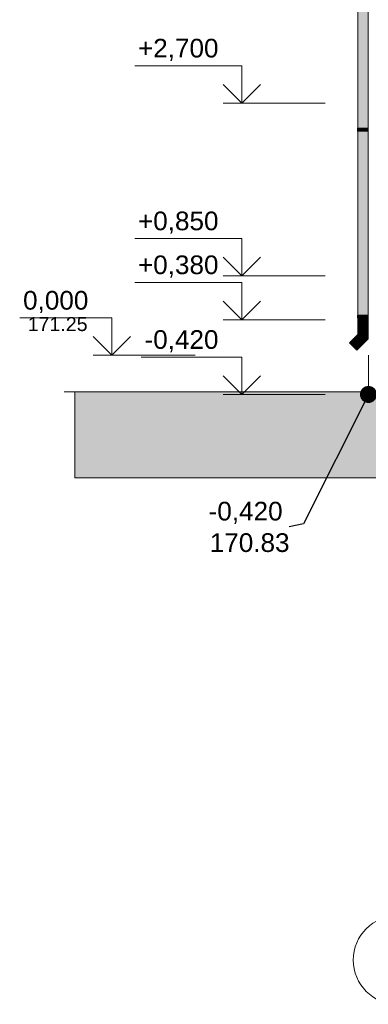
# Model space of a CAD drawing. Header units: millimetres. Extents: x -95523 to 190468, y -7401 to 17692.
# Tile 69 of 139: x 63383 to 67114, y -7148 to 3396. Entities that reach past the tile are written whole.
import ezdxf
from ezdxf.enums import TextEntityAlignment as Align

# ---------------------------------------------------------------- set-up
doc = ezdxf.new("R2010")
doc.units = ezdxf.units.MM
doc.header["$MEASUREMENT"] = 0
doc.set_wipeout_variables(frame=1)
doc.linetypes.add('Wipeout_Contour', pattern=[1000, 0, -1000])
for name, color, linetype, lineweight in [('1 Молдинги_Ном._пера__120', 7, 'Continuous', 5), ('2D - Общий_Ном._пера__120', 7, 'Continuous', 5), ('2D - Общий_Ном._пера__2', 8, 'Continuous', 15), ('Новый_1 ВОДОСТОК_Ном._пера__120', 7, 'Continuous', 5), ('Размер - Отметка Уровня_Ном._пера__1', 7, 'Continuous', 15), ('Размер - Отметка Уровня_Ном._пера__120', 7, 'Continuous', 5), ('Элемент Модели - Оси_Ном._пера__1', 7, 'Continuous', 15), ('Элемент Модели - Оси_Ном._пера__120', 7, 'Continuous', 5)]:
    doc.layers.add(name, color=color, linetype=linetype, lineweight=lineweight)
for name, color, linetype in [('Новый_1 ВОДОСТОК', 7, 'Continuous'), ('Размер - Отметка Уровня', 7, 'Continuous'), ('Элемент Модели - Оси', 7, 'Continuous')]:
    doc.layers.add(name, color=color, linetype=linetype)
doc.styles.add('СГЕНЕРИР_СТИЛЬ_1', font='arial.ttf')
doc.dimstyles.new('СГЕНЕРИР_СТИЛЬ__4', dxfattribs={"dimtxt": 0.18, "dimasz": 364.8, "dimexe": 0.18, "dimexo": 0.0625, "dimgap": 0, "dimtad": 0, "dimtih": 1, "dimtoh": 1, "dimdec": 4, "dimzin": 0, "dimdsep": 46, "dimcen": 0.09, "dimadec": 0, "dimazin": 0, "dimtfac": 1, "dimtdec": 4, "dimtmove": 0, "dimatfit": 3, "dimldrblk": 'ARROWHEAD_11', "dimfxl": 1, "dimtolj": 1, "dimtzin": 0, "dimarcsym": 0})

# ---------------------------------------------------------------- blocks, each defined once
blk = doc.blocks.new('Элемент Разреза_228_1', base_point=(95181, -198))
at = {"layer": 'Новый_1 ВОДОСТОК', "linetype": 'Continuous', "lineweight": 0, "true_color": 0x000000}
for points in [[(67108, 232), (67112, 232), (67112, 202), (67108, 202), (67108, 102), (67112, 102), (67112, 9818), (67108, 9818), (67108, 8232), (67112, 8232), (67112, 8202), (67108, 8202), (67108, 6232), (67112, 6232), (67112, 6202), (67108, 6202), (67108, 4232), (67112, 4232), (67112, 4202), (67108, 4202), (67108, 2232), (67112, 2232), (67112, 2202), (67108, 2202)], [(67002, 2232), (67007, 2232), (67007, 4202), (67002, 4202)], [(67007, 2232), (67019, 2232), (67019, 4202), (67007, 4202)], [(67036, 4202), (67019, 4202), (67019, 2232), (67036, 2232)], [(67036, 2232), (67057, 2232), (67057, 4202), (67036, 4202)], [(67057, 2232), (67078, 2232), (67078, 4202), (67057, 4202)], [(67096, 4202), (67078, 4202), (67078, 2232), (67096, 2232)], [(67108, 4202), (67096, 4202), (67096, 2232), (67108, 2232)], [(67000, 2202), (67005, 2202), (67005, 2232), (67000, 2232)], [(67005, 2202), (67017, 2202), (67017, 2232), (67005, 2232)], [(67017, 2202), (67036, 2202), (67036, 2232), (67017, 2232)], [(67036, 2202), (67057, 2202), (67057, 2232), (67036, 2232)], [(67057, 2202), (67110, 2202), (67110, 2232), (67057, 2232)], [(67110, 2202), (67112, 2202), (67112, 2232), (67110, 2232)], [(67007, 2202), (67002, 2202), (67002, 232), (67007, 232)], [(67007, 2202), (67007, 232), (67019, 232), (67019, 2202)], [(67036, 2202), (67019, 2202), (67019, 232), (67036, 232)], [(67036, 2202), (67036, 232), (67057, 232), (67057, 2202)], [(67057, 232), (67078, 232), (67078, 2202), (67057, 2202)], [(67078, 2202), (67078, 232), (67096, 232), (67096, 2202)], [(67096, 2202), (67096, 232), (67108, 232), (67108, 2202)], [(67000, 202), (67005, 202), (67005, 232), (67000, 232)], [(67005, 202), (67017, 202), (67017, 232), (67005, 232)], [(67017, 202), (67036, 202), (67036, 232), (67017, 232)], [(67036, 202), (67057, 202), (67057, 232), (67036, 232)], [(67057, 202), (67110, 202), (67110, 232), (67057, 232)], [(67110, 202), (67112, 202), (67112, 232), (67110, 232)], [(67002, 102), (67007, 102), (67007, 202), (67002, 202)], [(67007, 102), (67019, 102), (67019, 202), (67007, 202)], [(67036, 202), (67019, 202), (67019, 102), (67036, 102)], [(67036, 102), (67057, 102), (67057, 202), (67036, 202)], [(67078, 202), (67057, 202), (67057, 102), (67078, 102)], [(67078, 102), (67096, 102), (67096, 202), (67078, 202)], [(67096, 102), (67108, 102), (67108, 202), (67096, 202)], [(67007, 23), (67002, 25), (66912, -65), (66915, -68)], [(67019, 18), (67007, 23), (66915, -68), (66924, -76)], [(67036, 11), (67019, 18), (66924, -76), (66937, -89)], [(67057, 2), (67036, 11), (66937, -89), (66951, -104)], [(67078, -7), (67057, 2), (66951, -104), (66966, -119)], [(67007, 102), (67002, 102), (67002, 25), (67007, 23)], [(67019, 102), (67007, 102), (67007, 23), (67019, 18)], [(67036, 102), (67019, 102), (67019, 18), (67036, 11)], [(67057, 102), (67036, 102), (67036, 11), (67057, 2)], [(67078, 102), (67057, 102), (67057, 2), (67078, -7)], [(67096, 102), (67078, 102), (67078, -7), (67096, -14)], [(67108, 102), (67096, 102), (67096, -14), (67108, -19)], [(67112, 102), (67108, 102), (67108, -19), (67112, -21)], [(67096, -14), (67078, -7), (66966, -119), (66979, -131)], [(67108, -19), (67096, -14), (66979, -131), (66987, -140)], [(67112, -21), (67108, -19), (66987, -140), (66990, -143)]]:
    blk.add_hatch(color=18, dxfattribs=at).paths.add_polyline_path(points)
at = {"layer": 'Новый_1 ВОДОСТОК_Ном._пера__120', "color": 7, "linetype": 'Continuous', "lineweight": 5}
for p, q in [((67112, 9818), (67112, 102)), ((67002, 4202), (67002, 2232)), ((67000, 2232), (67005, 2232)), ((67000, 2202), (67000, 2232)), ((67005, 2232), (67017, 2232)), ((67017, 2232), (67036, 2232)), ((67036, 2232), (67057, 2232)), ((67057, 2232), (67110, 2232)), ((67110, 2232), (67112, 2232)), ((67110, 2202), (67110, 2232)), ((67112, 2202), (67112, 2232)), ((67000, 2202), (67005, 2202)), ((67002, 2202), (67002, 232)), ((67005, 2202), (67017, 2202)), ((67017, 2202), (67036, 2202)), ((67036, 2202), (67057, 2202)), ((67057, 2202), (67110, 2202)), ((67110, 2202), (67112, 2202)), ((67000, 232), (67005, 232)), ((67000, 202), (67000, 232)), ((67005, 232), (67017, 232)), ((67017, 232), (67036, 232)), ((67036, 232), (67057, 232)), ((67057, 232), (67110, 232)), ((67110, 232), (67112, 232)), ((67110, 202), (67110, 232)), ((67112, 202), (67112, 232)), ((67000, 202), (67005, 202)), ((67002, 202), (67002, 102)), ((67005, 202), (67017, 202)), ((67017, 202), (67036, 202)), ((67036, 202), (67057, 202)), ((67057, 202), (67110, 202)), ((67110, 202), (67112, 202)), ((67002, 25), (66912, -65)), ((67002, 102), (67002, 25)), ((67007, 102), (67002, 102)), ((67007, 23), (67002, 25)), ((67019, 102), (67007, 102)), ((67019, 18), (67007, 23)), ((67036, 102), (67019, 102)), ((67036, 11), (67019, 18)), ((67057, 102), (67036, 102)), ((67078, 102), (67057, 102)), ((67096, 102), (67078, 102)), ((67108, 102), (67096, 102)), ((67112, 102), (67108, 102)), ((67112, 102), (67112, -21)), ((66915, -68), (66912, -65)), ((66924, -76), (66915, -68)), ((66937, -89), (66924, -76)), ((66951, -104), (66937, -89)), ((66966, -119), (66951, -104)), ((67112, -21), (66990, -143)), ((67096, -14), (67078, -7)), ((67108, -19), (67096, -14)), ((67112, -21), (67108, -19)), ((66979, -131), (66966, -119)), ((66987, -140), (66979, -131)), ((66990, -143), (66987, -140))]:
    blk.add_line(p, q, dxfattribs=at)
blk = doc.blocks.new('Стандартный Маркер Сетки[1]_1', base_point=(67428, 12803))
at = {"layer": 'Элемент Модели - Оси_Ном._пера__120', "color": 7, "linetype": 'Continuous', "lineweight": 5}
blk.add_circle((67428, -6673), 475, dxfattribs=at)
at = {"layer": 'Элемент Модели - Оси_Ном._пера__1', "color": 7, "lineweight": 15, "style": 'СГЕНЕРИР_СТИЛЬ_1'}
blk.add_attdef('AC_MarkerText_1', text='', height=350, rotation=360, dxfattribs=at).set_placement((67428, -6498), align=Align.TOP_CENTER)
blk = doc.blocks.new('ARROWHEAD_11')
at = {"color": 0, "linetype": 'Continuous', "lineweight": 0}
blk.add_line((0, 0), (-1, 0), dxfattribs=at)
at = {"color": 0, "linetype": 'Continuous', "lineweight": 0, "const_width": 0.25, "flags": 128}
blk.add_lwpolyline([(-0.125, 0, 1), (0.125, 0, 1)], format="xyb", close=True, dxfattribs=at)
blk = doc.blocks.new('Отметка высоты (ГОСТ)[19]_1', base_point=(65762, 2502))
at = {"layer": 'Размер - Отметка Уровня_Ном._пера__120', "color": 7, "linetype": 'Continuous', "lineweight": 5}
for p, q in [((65762, 2902), (64615, 2902)), ((65762, 2502), (65762, 2902)), ((65762, 2502), (65562, 2702)), ((65762, 2502), (65962, 2702)), ((66653, 2502), (65562, 2502))]:
    blk.add_line(p, q, dxfattribs=at)
at = {"layer": 'Размер - Отметка Уровня_Ном._пера__120', "color": 7, "lineweight": 5, "insert": (65562, 2932), "char_height": 200, "attachment_point": 9, "style": 'СГЕНЕРИР_СТИЛЬ_1'}
blk.add_mtext('\\A1;+2,700{\\H0.66x;\\S^  ;}', dxfattribs=at)
at = {"layer": 'Размер - Отметка Уровня_Ном._пера__120', "color": 7, "lineweight": 5, "style": 'СГЕНЕРИР_СТИЛЬ_1'}
blk.add_attdef('addText', text='', height=150, dxfattribs=at).set_placement((65502, 2667), align=Align.BOTTOM_RIGHT)
blk = doc.blocks.new('Отметка высоты (ГОСТ)[20]_1', base_point=(65762, 652))
at = {"layer": 'Размер - Отметка Уровня_Ном._пера__120', "color": 7, "linetype": 'Continuous', "lineweight": 5}
for p, q in [((65762, 1052), (64615, 1052)), ((65762, 652), (65762, 1052)), ((65762, 652), (65562, 852)), ((65762, 652), (65962, 852)), ((66653, 652), (65562, 652))]:
    blk.add_line(p, q, dxfattribs=at)
at = {"layer": 'Размер - Отметка Уровня_Ном._пера__120', "color": 7, "lineweight": 5, "insert": (65562, 1082), "char_height": 200, "attachment_point": 9, "style": 'СГЕНЕРИР_СТИЛЬ_1'}
blk.add_mtext('\\A1;+0,850{\\H0.66x;\\S^  ;}', dxfattribs=at)
at = {"layer": 'Размер - Отметка Уровня_Ном._пера__120', "color": 7, "lineweight": 5, "style": 'СГЕНЕРИР_СТИЛЬ_1'}
blk.add_attdef('addText', text='', height=150, dxfattribs=at).set_placement((65502, 817), align=Align.BOTTOM_RIGHT)
blk = doc.blocks.new('Отметка высоты (ГОСТ)[29]_1', base_point=(65762, -618))
at = {"layer": 'Размер - Отметка Уровня_Ном._пера__120', "color": 7, "linetype": 'Continuous', "lineweight": 5}
for p, q in [((65762, -218), (64684, -218)), ((65762, -618), (65762, -218)), ((65762, -618), (65562, -418)), ((65762, -618), (65962, -418)), ((66653, -618), (65562, -618))]:
    blk.add_line(p, q, dxfattribs=at)
at = {"layer": 'Размер - Отметка Уровня_Ном._пера__120', "color": 7, "lineweight": 5, "insert": (65562, -188), "char_height": 200, "attachment_point": 9, "style": 'СГЕНЕРИР_СТИЛЬ_1'}
blk.add_mtext('\\A1;-0,420{\\H0.66x;\\S^  ;}', dxfattribs=at)
at = {"layer": 'Размер - Отметка Уровня_Ном._пера__120', "color": 7, "lineweight": 5, "style": 'СГЕНЕРИР_СТИЛЬ_1'}
blk.add_attdef('addText', text='', height=150, dxfattribs=at).set_placement((65502, -453), align=Align.BOTTOM_RIGHT)
blk = doc.blocks.new('Отметка высоты (ГОСТ)[30]_1', base_point=(64369, -198))
at = {"layer": 'Размер - Отметка Уровня_Ном._пера__120', "color": 7, "linetype": 'Continuous', "lineweight": 5}
for p, q in [((64369, 202), (63383, 202)), ((64369, -198), (64369, 202)), ((64369, -198), (64169, 2)), ((64369, -198), (64569, 2)), ((65260, -198), (64169, -198))]:
    blk.add_line(p, q, dxfattribs=at)
at = {"layer": 'Размер - Отметка Уровня_Ном._пера__120', "color": 7, "lineweight": 5, "insert": (64169, 232), "char_height": 200, "attachment_point": 9, "style": 'СГЕНЕРИР_СТИЛЬ_1'}
blk.add_mtext('\\A1;0,000{\\H0.66x;\\S^  ;}', dxfattribs=at)
at = {"layer": 'Размер - Отметка Уровня_Ном._пера__120', "color": 7, "lineweight": 5, "style": 'СГЕНЕРИР_СТИЛЬ_1'}
blk.add_attdef('addText', text='', height=150, dxfattribs=at).set_placement((64109, 16), align=Align.BOTTOM_RIGHT)
blk = doc.blocks.new('Отметка высоты (ГОСТ)[31]_1', base_point=(65762, 182))
at = {"layer": 'Размер - Отметка Уровня_Ном._пера__120', "color": 7, "linetype": 'Continuous', "lineweight": 5}
for p, q in [((65762, 582), (64615, 582)), ((65762, 182), (65762, 582)), ((65762, 182), (65562, 382)), ((65762, 182), (65962, 382)), ((66653, 182), (65562, 182))]:
    blk.add_line(p, q, dxfattribs=at)
at = {"layer": 'Размер - Отметка Уровня_Ном._пера__120', "color": 7, "lineweight": 5, "insert": (65562, 612), "char_height": 200, "attachment_point": 9, "style": 'СГЕНЕРИР_СТИЛЬ_1'}
blk.add_mtext('\\A1;+0,380{\\H0.66x;\\S^  ;}', dxfattribs=at)
at = {"layer": 'Размер - Отметка Уровня_Ном._пера__120', "color": 7, "lineweight": 5, "style": 'СГЕНЕРИР_СТИЛЬ_1'}
blk.add_attdef('addText', text='', height=150, dxfattribs=at).set_placement((65502, 347), align=Align.BOTTOM_RIGHT)

msp = doc.modelspace()

# ---------------------------------------------------------------- hatches: boundary and pattern name
at = {"layer": '2D - Общий_Ном._пера__2', "linetype": 'Continuous', "lineweight": 15}
h = msp.add_hatch(dxfattribs=at)
h.set_pattern_fill('ГРУНТ_02_0001', color=8, style=0, pattern_type=2)
h.set_pattern_definition([(45, (95180.82, -197.54), (-275.7716, 275.7716), []), (45, (95088.9, -105.6), (-551.543, 551.543), []), (45, (94997, -13.7), (-551.543, 551.543), []), (135, (94905.05, 78.23), (91.92388, 91.92388), [390, -390])])
h.paths.add_polyline_path([(63972.3, -587.5), (63972.3, -1510.1), (190421.3, -1510.1), (190421.7, -710.6), (187378, -707.5), (151894.2, -287.5), (151894.2, -798.5), (139152.1, -798.5), (139148.4, -347.5), (131727.6, -497.5), (129963.6, -497.5), (115348, -387.5), (115348.4, -570.6), (115208, -572), (102648, -697.5), (102648, -617.5), (96464.7, -617.5), (67116, -617.5), (67116, -587.5)])

# ---------------------------------------------------------------- linework, layer by layer
at = {"layer": '1 Молдинги_Ном._пера__120', "color": 7, "linetype": 'Continuous', "lineweight": 5}
for points in [[(67116, -197.5), (67116, -587.5), (63859.8, -587.5)], [(63859.8, -587.5), (67116, -587.5), (67116, -617.5), (96464.7, -617.5), (102618, -617.5), (102618, -697.5), (107898, -645), (115318, -570.9), (115318, -497.5), (115348, -497.5), (115348, -387.5), (129662.6, -487.5), (131727.6, -497.5), (139148.4, -347.5), (139152.1, -798.5), (151894.2, -798.5), (151894.2, -287.5), (187378, -707.5), (190421.7, -708)]]:
    msp.add_lwpolyline(points, dxfattribs=at)
at = {"layer": '2D - Общий_Ном._пера__120', "color": 7, "linetype": 'Continuous', "lineweight": 5, "flags": 128}
msp.add_lwpolyline([(63972.3, -587.5), (63972.3, -1510.1), (190421.3, -1510.1), (190421.7, -710.6), (187378, -707.5), (151894.2, -287.5), (151894.2, -798.5), (139152.1, -798.5), (139148.4, -347.5), (131727.6, -497.5), (129963.6, -497.5), (115348, -387.5), (115348.4, -570.6), (115208, -572), (102648, -697.5), (102648, -617.5), (96464.7, -617.5), (67116, -617.5), (67116, -587.5)], close=True, dxfattribs=at)

# ---------------------------------------------------------------- block references
at = {"layer": 'Новый_1 ВОДОСТОК', "lineweight": 0}
msp.add_blockref('Элемент Разреза_228_1', (95180.8, -197.5), dxfattribs=at)
at = {"layer": 'Размер - Отметка Уровня', "color": 7, "linetype": 'Continuous', "lineweight": 5}
for name, p in [('Отметка высоты (ГОСТ)[19]_1', (65762, 2502.5)), ('Отметка высоты (ГОСТ)[20]_1', (65762, 652.5)), ('Отметка высоты (ГОСТ)[31]_1', (65762, 182.5)), ('Отметка высоты (ГОСТ)[29]_1', (65762, -617.5))]:
    msp.add_blockref(name, p, dxfattribs=at)
msp.add_blockref('Отметка высоты (ГОСТ)[30]_1', (64369.2, -197.5), dxfattribs=at).add_auto_attribs({'addText': '171.25'})
at = {"layer": 'Элемент Модели - Оси', "color": 7, "linetype": 'Continuous', "lineweight": 5}
msp.add_blockref('Стандартный Маркер Сетки[1]_1', (67428, 12802.5), dxfattribs=at)

# ---------------------------------------------------------------- texts
at = {"layer": 'Размер - Отметка Уровня_Ном._пера__1', "color": 7, "linetype": 'Continuous', "lineweight": 15, "insert": (66271.4, -2306.7), "char_height": 200, "attachment_point": 9, "style": 'СГЕНЕРИР_СТИЛЬ_1'}
msp.add_mtext('\\A1;170.83', dxfattribs=at)

# ---------------------------------------------------------------- wipeouts: each hides what was drawn before it
at = {"color": 7, "linetype": 'Wipeout_Contour', "lineweight": 15, "ltscale": 263311.748914}
msp.add_wipeout([(65335.9, -1719.5), (66266.1, -1719.5), (66266.1, -2033.8), (65335.9, -2033.8)], dxfattribs=at).dxf.layer = 'Размер - Отметка Уровня_Ном._пера__1'

# ---------------------------------------------------------------- next in the draw order: texts
at = {"layer": 'Размер - Отметка Уровня_Ном._пера__1', "color": 7, "linetype": 'Continuous', "lineweight": 15, "insert": (65801, -2004), "char_height": 200, "attachment_point": 8, "style": 'СГЕНЕРИР_СТИЛЬ_1'}
msp.add_mtext('\\A1;-0,420', dxfattribs=at)

# ---------------------------------------------------------------- next in the draw order: leaders
at = {"layer": 'Размер - Отметка Уровня_Ном._пера__1', "color": 7, "linetype": 'Continuous', "lineweight": 15, "annotation_type": 0, "has_hookline": 1, "hookline_direction": 1, "text_width": 770}
msp.add_leader([(67116, -617.5), (66421.8, -2004), (66266.1, -2033.8)], dimstyle='СГЕНЕРИР_СТИЛЬ__4', dxfattribs=at)

doc.saveas('drawing.dxf')
